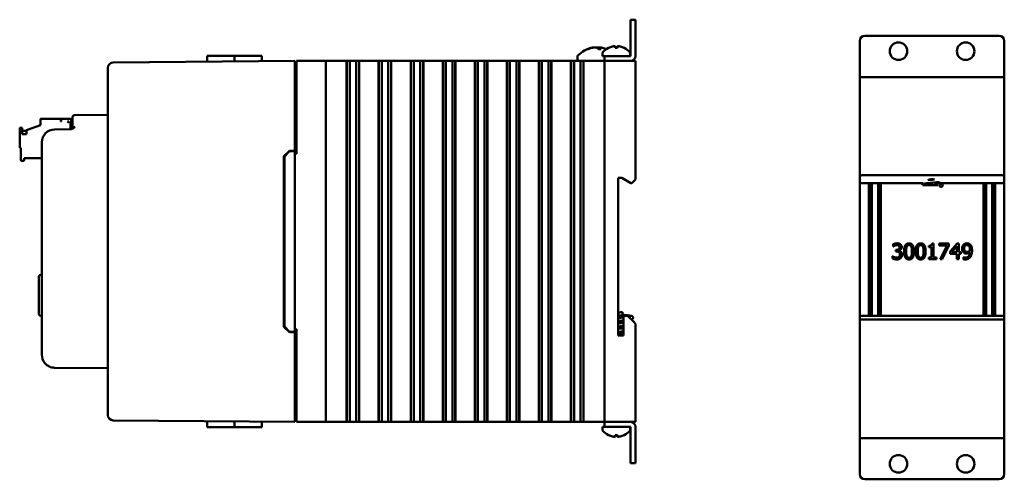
# Model space of a CAD drawing. Header units: inches. Extents: x 1.3 to 23.1, y 0.4 to 18.6.
# Tile 14 of 14: x 13.6 to 23.1, y 7.1 to 11.6. Entities that reach past the tile are written whole.
import ezdxf

# ---------------------------------------------------------------- set-up
doc = ezdxf.new("R2010")
doc.units = ezdxf.units.IN
doc.header["$LTSCALE"] = 0.8
doc.header["$MEASUREMENT"] = 0
doc.layers.add('Visible (ANSI)', color=7, linetype='Continuous', lineweight=50)

msp = doc.modelspace()

# ---------------------------------------------------------------- linework, layer by layer
at = {"layer": 'Visible (ANSI)'}
for p, q in [((19.5163, 11.5071), (19.5163, 11.5571)), ((19.5641, 11.5571), (19.5163, 11.5571)), ((19.5641, 11.5571), (19.5641, 11.5071)), ((19.5163, 11.5071), (19.5163, 11.2049)), ((19.5641, 11.2049), (19.5641, 11.5071)), ((21.7885, 11.4013), (23.0885, 11.4013)), ((19.1074, 11.2721), (19.0998, 11.2721)), ((19.231, 11.2721), (19.2054, 11.2721)), ((19.2144, 11.2872), (19.213, 11.2721)), ((19.3913, 11.2847), (19.367, 11.2847)), ((19.3681, 11.2977), (19.3693, 11.2847)), ((19.3902, 11.2977), (19.389, 11.2847)), ((21.7385, 11.0492), (21.7385, 11.3513)), ((23.1385, 11.3513), (23.1385, 11.0492)), ((15.4148, 11.2071), (15.4143, 11.1497)), ((15.4148, 11.2071), (15.6799, 11.2071)), ((15.6799, 11.2071), (15.6803, 11.152)), ((15.6799, 11.2071), (15.695, 11.2071)), ((15.8438, 11.2071), (15.695, 11.2071)), ((15.8438, 11.2071), (15.9433, 11.2071)), ((15.9433, 11.2071), (15.9437, 11.1543)), ((19.0026, 11.1953), (19.0026, 11.1572)), ((19.2441, 11.233), (19.2441, 11.2049)), ((19.2441, 11.2049), (19.2641, 11.2049)), ((19.2641, 11.2049), (19.2641, 11.1571)), ((19.2641, 11.2049), (19.3141, 11.2049)), ((19.5163, 11.2049), (19.3141, 11.2049)), ((19.5141, 11.233), (19.5141, 11.2049)), ((14.4531, 11.0913), (14.4531, 11.0917)), ((14.4531, 11.0913), (14.4531, 7.7229)), ((16.2641, 11.1571), (14.5027, 11.1417)), ((16.2641, 11.1571), (16.2641, 11.1071)), ((16.2641, 10.2871), (16.2641, 11.1071)), ((16.2641, 11.0881), (16.2791, 11.0881)), ((16.2791, 11.1571), (16.2791, 10.2571)), ((16.2791, 11.1571), (16.2841, 11.1571)), ((16.2841, 11.1571), (16.5441, 11.1571)), ((16.5441, 11.1571), (16.5641, 11.1571)), ((16.5641, 7.6571), (16.5641, 11.1571)), ((16.6391, 11.1571), (16.5641, 11.1571)), ((16.6391, 11.1571), (16.7659, 11.1571)), ((16.7659, 11.1571), (16.7671, 11.1571)), ((16.7659, 11.1571), (16.7659, 7.6571)), ((16.7671, 11.1571), (16.7683, 11.1571)), ((16.7671, 11.1571), (16.7671, 7.6571)), ((16.7683, 11.1571), (16.7836, 11.1571)), ((16.7683, 11.1571), (16.7683, 7.6571)), ((16.7836, 11.1571), (16.7957, 11.1571)), ((16.7957, 11.1571), (16.8125, 11.1571)), ((16.7957, 11.1571), (16.7957, 7.6571)), ((16.8125, 11.1571), (16.8264, 11.1571)), ((16.828, 11.1571), (16.8264, 11.1571)), ((16.828, 11.1571), (16.8419, 11.1571)), ((16.8419, 11.1571), (16.8587, 11.1571)), ((16.8587, 11.1571), (16.8708, 11.1571)), ((16.8587, 7.6571), (16.8587, 11.1571)), ((16.8708, 11.1571), (16.8861, 11.1571)), ((16.8861, 11.1571), (16.8873, 11.1571)), ((16.8861, 11.1571), (16.8861, 7.6571)), ((16.8873, 11.1571), (16.8885, 11.1571)), ((16.8873, 11.1571), (16.8873, 7.6571)), ((16.8885, 11.1571), (17.0764, 11.1571)), ((16.8885, 11.1571), (16.8885, 7.6571)), ((17.0764, 11.1571), (17.0776, 11.1571)), ((17.0764, 11.1571), (17.0764, 7.6571)), ((17.0776, 11.1571), (17.0788, 11.1571)), ((17.0776, 11.1571), (17.0776, 7.6571)), ((17.0788, 11.1571), (17.0941, 11.1571)), ((17.0788, 11.1571), (17.0788, 7.6571)), ((17.0941, 11.1571), (17.1062, 11.1571)), ((17.1062, 11.1571), (17.1231, 11.1571)), ((17.1062, 11.1571), (17.1062, 7.6571)), ((17.1231, 11.1571), (17.1369, 11.1571)), ((17.1386, 11.1571), (17.1369, 11.1571)), ((17.1386, 11.1571), (17.1524, 11.1571)), ((17.1524, 11.1571), (17.1693, 11.1571)), ((17.1693, 7.6571), (17.1693, 11.1571)), ((17.1693, 11.1571), (17.1814, 11.1571)), ((17.1814, 11.1571), (17.1967, 11.1571)), ((17.1967, 11.1571), (17.1979, 11.1571)), ((17.1967, 11.1571), (17.1967, 7.6571)), ((17.1979, 11.1571), (17.1991, 11.1571)), ((17.1979, 11.1571), (17.1979, 7.6571)), ((17.1991, 11.1571), (17.387, 11.1571)), ((17.1991, 11.1571), (17.1991, 7.6571)), ((17.387, 11.1571), (17.3882, 11.1571)), ((17.387, 11.1571), (17.387, 7.6571)), ((17.3882, 11.1571), (17.3894, 11.1571)), ((17.3882, 11.1571), (17.3882, 7.6571)), ((17.3894, 11.1571), (17.4047, 11.1571)), ((17.3894, 11.1571), (17.3894, 7.6571)), ((17.4047, 11.1571), (17.4168, 11.1571)), ((17.4168, 11.1571), (17.4336, 11.1571)), ((17.4168, 11.1571), (17.4168, 7.6571)), ((17.4336, 11.1571), (17.4475, 11.1571)), ((17.4491, 11.1571), (17.4475, 11.1571)), ((17.4491, 11.1571), (17.463, 11.1571)), ((17.463, 11.1571), (17.4798, 11.1571)), ((17.4798, 7.6571), (17.4798, 11.1571)), ((17.4798, 11.1571), (17.4919, 11.1571)), ((17.4919, 11.1571), (17.5072, 11.1571)), ((17.5072, 11.1571), (17.5084, 11.1571)), ((17.5072, 11.1571), (17.5072, 7.6571)), ((17.5084, 11.1571), (17.5096, 11.1571)), ((17.5084, 11.1571), (17.5084, 7.6571)), ((17.5096, 11.1571), (17.6975, 11.1571)), ((17.5096, 11.1571), (17.5096, 7.6571)), ((17.6975, 11.1571), (17.6987, 11.1571)), ((17.6975, 11.1571), (17.6975, 7.6571)), ((17.6987, 11.1571), (17.6999, 11.1571)), ((17.6987, 11.1571), (17.6987, 7.6571)), ((17.6999, 11.1571), (17.7152, 11.1571)), ((17.6999, 11.1571), (17.6999, 7.6571)), ((17.7152, 11.1571), (17.7273, 11.1571)), ((17.7273, 11.1571), (17.7442, 11.1571)), ((17.7273, 11.1571), (17.7273, 7.6571)), ((17.7442, 11.1571), (17.758, 11.1571)), ((17.7597, 11.1571), (17.758, 11.1571)), ((17.7597, 11.1571), (17.7735, 11.1571)), ((17.7735, 11.1571), (17.7904, 11.1571)), ((17.7904, 7.6571), (17.7904, 11.1571)), ((17.7904, 11.1571), (17.8025, 11.1571)), ((17.8025, 11.1571), (17.8178, 11.1571)), ((17.8178, 11.1571), (17.819, 11.1571)), ((17.8178, 11.1571), (17.8178, 7.6571)), ((17.819, 11.1571), (17.8202, 11.1571)), ((17.819, 11.1571), (17.819, 7.6571)), ((17.8202, 11.1571), (18.0081, 11.1571)), ((17.8202, 11.1571), (17.8202, 7.6571)), ((18.0081, 11.1571), (18.0093, 11.1571)), ((18.0081, 11.1571), (18.0081, 7.6571)), ((18.0093, 11.1571), (18.0105, 11.1571)), ((18.0093, 11.1571), (18.0093, 7.6571)), ((18.0105, 11.1571), (18.0258, 11.1571)), ((18.0105, 11.1571), (18.0105, 7.6571)), ((18.0258, 11.1571), (18.0379, 11.1571)), ((18.0379, 11.1571), (18.0547, 11.1571)), ((18.0379, 11.1571), (18.0379, 7.6571)), ((18.0547, 11.1571), (18.0686, 11.1571)), ((18.0703, 11.1571), (18.0686, 11.1571)), ((18.0703, 11.1571), (18.0841, 11.1571)), ((18.0841, 11.1571), (18.101, 11.1571)), ((18.101, 7.6571), (18.101, 11.1571)), ((18.101, 11.1571), (18.1131, 11.1571)), ((18.1131, 11.1571), (18.1284, 11.1571)), ((18.1284, 11.1571), (18.1296, 11.1571)), ((18.1284, 11.1571), (18.1284, 7.6571)), ((18.1296, 11.1571), (18.1308, 11.1571)), ((18.1296, 11.1571), (18.1296, 7.6571)), ((18.1308, 11.1571), (18.3186, 11.1571)), ((18.1308, 11.1571), (18.1308, 7.6571)), ((18.3186, 11.1571), (18.3198, 11.1571)), ((18.3186, 11.1571), (18.3186, 7.6571)), ((18.3198, 11.1571), (18.321, 11.1571)), ((18.3198, 11.1571), (18.3198, 7.6571)), ((18.321, 11.1571), (18.3363, 11.1571)), ((18.321, 11.1571), (18.321, 7.6571)), ((18.3363, 11.1571), (18.3484, 11.1571)), ((18.3484, 11.1571), (18.3653, 11.1571)), ((18.3484, 11.1571), (18.3484, 7.6571)), ((18.3653, 11.1571), (18.3791, 11.1571)), ((18.3808, 11.1571), (18.3791, 11.1571)), ((18.3808, 11.1571), (18.3947, 11.1571)), ((18.3947, 11.1571), (18.4115, 11.1571)), ((18.4115, 7.6571), (18.4115, 11.1571)), ((18.4115, 11.1571), (18.4236, 11.1571)), ((18.4236, 11.1571), (18.4389, 11.1571)), ((18.4389, 11.1571), (18.4401, 11.1571)), ((18.4389, 11.1571), (18.4389, 7.6571)), ((18.4401, 11.1571), (18.4413, 11.1571)), ((18.4401, 11.1571), (18.4401, 7.6571)), ((18.4413, 11.1571), (18.6292, 11.1571)), ((18.4413, 11.1571), (18.4413, 7.6571)), ((18.6292, 11.1571), (18.6304, 11.1571)), ((18.6292, 11.1571), (18.6292, 7.6571)), ((18.6304, 11.1571), (18.6316, 11.1571)), ((18.6304, 11.1571), (18.6304, 7.6571)), ((18.6316, 11.1571), (18.6469, 11.1571)), ((18.6316, 11.1571), (18.6316, 7.6571)), ((18.6469, 11.1571), (18.659, 11.1571)), ((18.659, 11.1571), (18.6758, 11.1571)), ((18.659, 11.1571), (18.659, 7.6571)), ((18.6758, 11.1571), (18.6897, 11.1571)), ((18.6914, 11.1571), (18.6897, 11.1571)), ((18.6914, 11.1571), (18.7052, 11.1571)), ((18.7052, 11.1571), (18.7221, 11.1571)), ((18.7221, 7.6571), (18.7221, 11.1571)), ((18.7221, 11.1571), (18.7342, 11.1571)), ((18.7342, 11.1571), (18.7495, 11.1571)), ((18.7495, 11.1571), (18.7507, 11.1571)), ((18.7495, 11.1571), (18.7495, 7.6571)), ((18.7507, 11.1571), (18.7519, 11.1571)), ((18.7507, 11.1571), (18.7507, 7.6571)), ((18.7519, 11.1571), (18.9398, 11.1571)), ((18.7519, 11.1571), (18.7519, 7.6571)), ((18.9398, 11.1571), (18.941, 11.1571)), ((18.9398, 11.1571), (18.9398, 7.6571)), ((18.941, 11.1571), (18.9422, 11.1571)), ((18.941, 11.1571), (18.941, 7.6571)), ((18.9422, 11.1571), (18.9575, 11.1571)), ((18.9422, 11.1571), (18.9422, 7.6571)), ((18.9575, 11.1571), (18.9695, 11.1571)), ((18.9695, 11.1571), (18.9864, 11.1571)), ((18.9695, 11.1571), (18.9695, 7.6571)), ((18.9864, 11.1571), (19.0002, 11.1571)), ((19.0019, 11.1571), (19.0002, 11.1571)), ((19.0019, 11.1571), (19.0158, 11.1571)), ((19.0026, 11.1572), (19.2641, 11.1572)), ((19.0158, 11.1571), (19.0326, 11.1571)), ((19.0326, 7.6571), (19.0326, 11.1571)), ((19.0326, 11.1571), (19.0447, 11.1571)), ((19.0447, 11.1571), (19.06, 11.1571)), ((19.06, 11.1571), (19.0612, 11.1571)), ((19.06, 11.1571), (19.06, 7.6571)), ((19.0612, 11.1571), (19.0624, 11.1571)), ((19.0612, 11.1571), (19.0612, 7.6571)), ((19.0624, 11.1571), (19.2441, 11.1571)), ((19.0624, 11.1571), (19.0624, 7.6571)), ((19.2641, 11.1571), (19.2441, 11.1571)), ((19.2641, 11.1571), (19.2841, 11.1571)), ((19.2641, 11.1571), (19.2641, 7.6571)), ((19.2841, 11.1571), (19.5441, 11.1571)), ((19.5163, 11.1571), (19.3141, 11.1571)), ((19.5441, 11.1571), (19.5641, 11.1571)), ((19.5641, 10.0081), (19.5641, 11.1571)), ((21.7385, 11.0013), (21.7385, 11.0492)), ((21.7385, 11.0013), (21.7385, 10.0283)), ((21.7385, 11.0013), (21.7585, 11.0013)), ((21.7585, 11.0013), (23.1185, 11.0013)), ((23.1185, 11.0013), (23.1385, 11.0013)), ((23.1385, 11.0013), (23.1385, 11.0492)), ((23.1385, 10.0283), (23.1385, 11.0013)), ((13.807, 10.5968), (13.9959, 10.5968)), ((13.9959, 10.5693), (13.9959, 10.5968)), ((13.9999, 10.5968), (14.0865, 10.5968)), ((13.9999, 10.5693), (13.9999, 10.5968)), ((14.1091, 10.5828), (14.1091, 10.6078)), ((14.4531, 10.6356), (14.1339, 10.6328)), ((13.5983, 10.5023), (13.5983, 10.3212)), ((13.6219, 10.5102), (13.6062, 10.5102)), ((13.6219, 10.4488), (13.6219, 10.5102)), ((13.6652, 10.4851), (13.7991, 10.5338)), ((13.7991, 10.5889), (13.7991, 10.5338)), ((14.0908, 10.4948), (13.937, 10.4935)), ((13.9999, 10.5693), (13.9959, 10.5693)), ((14.0629, 10.5693), (14.0747, 10.5574)), ((14.0747, 10.5693), (14.0629, 10.5693)), ((14.0747, 10.5693), (14.0747, 10.5574)), ((14.0904, 10.4955), (14.0904, 10.5574)), ((14.0904, 10.5574), (14.1091, 10.5574)), ((14.0983, 10.5574), (14.0983, 10.585)), ((14.1091, 10.5828), (14.1091, 10.5197)), ((13.6219, 10.4787), (13.6652, 10.4787)), ((13.6652, 10.4488), (13.6219, 10.4488)), ((13.6652, 10.4851), (13.6652, 10.4488)), ((13.6062, 10.3134), (13.6101, 10.3134)), ((13.6101, 10.3134), (13.6101, 10.1952)), ((13.8131, 10.3685), (13.8131, 8.3081)), ((13.6416, 10.1952), (13.6416, 10.2149)), ((13.6416, 10.2149), (13.8131, 10.2149)), ((16.1591, 10.2333), (16.212, 10.2866)), ((16.1591, 8.5809), (16.1591, 10.2333)), ((16.1641, 10.2312), (16.2141, 10.2817)), ((16.1641, 10.2312), (16.1641, 8.583)), ((16.212, 10.2866), (16.2641, 10.2871)), ((16.2641, 10.2821), (16.2141, 10.2817)), ((16.2641, 10.2821), (16.2641, 10.2871)), ((16.2641, 8.5321), (16.2641, 10.2821)), ((16.2641, 10.2571), (16.2791, 10.2571)), ((13.618, 10.1874), (13.6337, 10.1874)), ((19.3961, 8.4961), (19.3961, 10.0231)), ((19.3961, 10.0231), (19.4341, 10.0231)), ((19.4341, 10.0231), (19.5207, 9.9731)), ((21.7385, 9.9723), (21.7385, 10.0283)), ((21.7585, 10.0483), (23.1185, 10.0483)), ((23.1385, 10.0283), (23.1385, 9.9723)), ((19.5207, 9.9731), (19.5291, 9.9731)), ((19.5291, 9.9731), (19.5441, 9.9881)), ((19.5641, 10.0081), (19.5441, 9.9881)), ((22.3522, 9.9723), (21.7385, 9.9723)), ((21.7385, 8.6853), (21.7385, 9.9723)), ((21.826, 9.9723), (21.826, 8.6853)), ((21.8454, 9.9723), (21.8454, 8.6853)), ((21.8552, 9.9723), (21.8552, 8.6853)), ((21.9152, 9.9723), (21.9152, 8.6853)), ((21.9217, 9.9723), (21.9217, 8.6853)), ((21.9411, 8.6853), (21.9411, 9.9723)), ((22.3479, 9.9531), (22.3479, 9.9616)), ((22.3482, 9.9531), (22.3479, 9.9531)), ((22.4013, 9.9531), (22.3482, 9.9531)), ((22.3482, 9.9513), (22.3482, 9.9531)), ((22.4335, 9.9513), (22.3482, 9.9513)), ((22.4435, 9.9613), (22.4335, 9.9613)), ((22.4335, 9.9513), (22.4335, 9.9613)), ((22.4435, 9.9513), (22.4335, 9.9513)), ((22.4435, 9.9513), (22.4435, 9.9613)), ((22.4984, 9.9513), (22.4435, 9.9513)), ((23.1385, 9.9723), (22.516, 9.9723)), ((22.5292, 9.9723), (22.5292, 9.9673)), ((22.936, 9.9723), (22.936, 8.6853)), ((22.9554, 9.9723), (22.9554, 8.6853)), ((22.9619, 8.6853), (22.9619, 9.9723)), ((23.0219, 8.6853), (23.0219, 9.9723)), ((23.0317, 9.9723), (23.0317, 8.6853)), ((23.0511, 8.6853), (23.0511, 9.9723)), ((23.1385, 9.9723), (23.1385, 8.6853)), ((22.0606, 9.3586), (22.0606, 9.3799)), ((22.0618, 9.3586), (22.0606, 9.3586)), ((22.4071, 9.3518), (22.4071, 9.3655)), ((22.4344, 9.3518), (22.4071, 9.3518)), ((22.4344, 9.2513), (22.4344, 9.3518)), ((22.4381, 9.3864), (22.4537, 9.3864)), ((22.4537, 9.3864), (22.4537, 9.2513)), ((22.5069, 9.3859), (22.6021, 9.3859)), ((22.5069, 9.3683), (22.5069, 9.3859)), ((22.5844, 9.3683), (22.5069, 9.3683)), ((22.5158, 9.2359), (22.5844, 9.3683)), ((22.6021, 9.3635), (22.5372, 9.2359)), ((22.6021, 9.3859), (22.6021, 9.3635)), ((22.6135, 9.3086), (22.6806, 9.3859)), ((22.6798, 9.3622), (22.6293, 9.3036)), ((22.6798, 9.3036), (22.6798, 9.3622)), ((22.6806, 9.3859), (22.6991, 9.3859)), ((22.6991, 9.3859), (22.6991, 9.3036)), ((22.0564, 9.2633), (22.0579, 9.2633)), ((22.0564, 9.242), (22.0564, 9.2633)), ((22.0871, 9.3256), (22.0938, 9.3256)), ((22.0871, 9.309), (22.0871, 9.3256)), ((22.0956, 9.309), (22.0871, 9.309)), ((22.117, 9.3193), (22.117, 9.3179)), ((22.6135, 9.2875), (22.6135, 9.3086)), ((22.6798, 9.2875), (22.6135, 9.2875)), ((22.6293, 9.3036), (22.6798, 9.3036)), ((22.6798, 9.2359), (22.6798, 9.2875)), ((22.6991, 9.3036), (22.717, 9.3036)), ((22.6991, 9.2875), (22.6991, 9.2359)), ((22.717, 9.2875), (22.6991, 9.2875)), ((22.717, 9.3036), (22.717, 9.2875)), ((22.7419, 9.2544), (22.7429, 9.2544)), ((22.7419, 9.2351), (22.7419, 9.2544)), ((22.4071, 9.2513), (22.4344, 9.2513)), ((22.4071, 9.2359), (22.4071, 9.2513)), ((22.4803, 9.2359), (22.4071, 9.2359)), ((22.4537, 9.2513), (22.4803, 9.2513)), ((22.4803, 9.2513), (22.4803, 9.2359)), ((22.5372, 9.2359), (22.5158, 9.2359)), ((22.6991, 9.2359), (22.6798, 9.2359)), ((13.8024, 9.0827), (13.8131, 9.083)), ((13.7831, 8.7075), (13.7831, 9.0627)), ((13.8024, 8.6875), (13.8131, 8.6872)), ((19.4391, 8.7221), (19.4391, 8.6921)), ((19.4391, 8.7071), (19.4441, 8.7071)), ((19.4391, 8.6971), (19.4441, 8.6971)), ((19.4441, 8.7071), (19.4441, 8.6971)), ((19.4881, 8.6861), (19.4481, 8.6861)), ((19.4481, 8.6861), (19.4481, 8.4961)), ((19.5441, 8.6301), (19.4881, 8.6861)), ((21.7385, 8.6703), (21.7385, 8.6853)), ((23.1385, 8.6853), (21.7385, 8.6853)), ((23.1385, 8.6853), (23.1385, 8.6703)), ((19.5441, 8.6301), (19.5641, 8.6101)), ((19.5641, 7.6571), (19.5641, 8.6101)), ((21.7385, 8.6703), (21.7385, 7.5013)), ((23.1185, 8.6503), (21.7585, 8.6503)), ((23.1385, 7.5013), (23.1385, 8.6703)), ((16.212, 8.5275), (16.1591, 8.5809)), ((16.2141, 8.5325), (16.1641, 8.583)), ((16.2641, 8.5271), (16.212, 8.5275)), ((16.2641, 8.5321), (16.2141, 8.5325)), ((16.2791, 8.5571), (16.2641, 8.5571)), ((16.2641, 8.5271), (16.2641, 8.5321)), ((16.2641, 7.7071), (16.2641, 8.5271)), ((16.2791, 8.5571), (16.2791, 7.6571)), ((19.4481, 8.4961), (19.3961, 8.4961)), ((13.937, 8.1831), (14.4531, 8.1786)), ((14.4531, 7.7225), (14.4531, 7.7229)), ((14.5027, 7.6725), (16.2641, 7.6571)), ((15.4148, 7.6071), (15.4143, 7.6645)), ((15.6799, 7.6071), (15.6803, 7.6622)), ((15.9433, 7.6071), (15.9437, 7.6599)), ((16.2641, 7.7261), (16.2791, 7.7261)), ((16.2641, 7.7071), (16.2641, 7.6571)), ((16.2841, 7.6571), (16.2791, 7.6571)), ((16.2841, 7.6571), (16.5441, 7.6571)), ((16.5641, 7.6571), (16.5441, 7.6571)), ((16.5641, 7.6571), (16.6391, 7.6571)), ((16.7659, 7.6571), (16.6391, 7.6571)), ((16.7659, 7.6571), (16.7671, 7.6571)), ((16.7671, 7.6571), (16.7683, 7.6571)), ((16.7683, 7.6571), (16.7836, 7.6571)), ((16.7957, 7.6571), (16.7836, 7.6571)), ((16.8125, 7.6571), (16.7957, 7.6571)), ((16.8264, 7.6571), (16.8125, 7.6571)), ((16.8264, 7.6571), (16.828, 7.6571)), ((16.8419, 7.6571), (16.828, 7.6571)), ((16.8587, 7.6571), (16.8419, 7.6571)), ((16.8708, 7.6571), (16.8587, 7.6571)), ((16.8708, 7.6571), (16.8861, 7.6571)), ((16.8861, 7.6571), (16.8873, 7.6571)), ((16.8873, 7.6571), (16.8885, 7.6571)), ((17.0764, 7.6571), (16.8885, 7.6571)), ((17.0764, 7.6571), (17.0776, 7.6571)), ((17.0776, 7.6571), (17.0788, 7.6571)), ((17.0788, 7.6571), (17.0941, 7.6571)), ((17.1062, 7.6571), (17.0941, 7.6571)), ((17.1231, 7.6571), (17.1062, 7.6571)), ((17.1369, 7.6571), (17.1231, 7.6571)), ((17.1369, 7.6571), (17.1386, 7.6571)), ((17.1524, 7.6571), (17.1386, 7.6571)), ((17.1693, 7.6571), (17.1524, 7.6571)), ((17.1814, 7.6571), (17.1693, 7.6571)), ((17.1814, 7.6571), (17.1967, 7.6571)), ((17.1967, 7.6571), (17.1979, 7.6571)), ((17.1979, 7.6571), (17.1991, 7.6571)), ((17.387, 7.6571), (17.1991, 7.6571)), ((17.387, 7.6571), (17.3882, 7.6571)), ((17.3882, 7.6571), (17.3894, 7.6571)), ((17.3894, 7.6571), (17.4047, 7.6571)), ((17.4168, 7.6571), (17.4047, 7.6571)), ((17.4336, 7.6571), (17.4168, 7.6571)), ((17.4475, 7.6571), (17.4336, 7.6571)), ((17.4475, 7.6571), (17.4491, 7.6571)), ((17.463, 7.6571), (17.4491, 7.6571)), ((17.4798, 7.6571), (17.463, 7.6571)), ((17.4919, 7.6571), (17.4798, 7.6571)), ((17.4919, 7.6571), (17.5072, 7.6571)), ((17.5072, 7.6571), (17.5084, 7.6571)), ((17.5084, 7.6571), (17.5096, 7.6571)), ((17.6975, 7.6571), (17.5096, 7.6571)), ((17.6975, 7.6571), (17.6987, 7.6571)), ((17.6987, 7.6571), (17.6999, 7.6571)), ((17.6999, 7.6571), (17.7152, 7.6571)), ((17.7273, 7.6571), (17.7152, 7.6571)), ((17.7442, 7.6571), (17.7273, 7.6571)), ((17.758, 7.6571), (17.7442, 7.6571)), ((17.758, 7.6571), (17.7597, 7.6571)), ((17.7735, 7.6571), (17.7597, 7.6571)), ((17.7904, 7.6571), (17.7735, 7.6571)), ((17.8025, 7.6571), (17.7904, 7.6571)), ((17.8025, 7.6571), (17.8178, 7.6571)), ((17.8178, 7.6571), (17.819, 7.6571)), ((17.819, 7.6571), (17.8202, 7.6571)), ((18.0081, 7.6571), (17.8202, 7.6571)), ((18.0081, 7.6571), (18.0093, 7.6571)), ((18.0093, 7.6571), (18.0105, 7.6571)), ((18.0105, 7.6571), (18.0258, 7.6571)), ((18.0379, 7.6571), (18.0258, 7.6571)), ((18.0547, 7.6571), (18.0379, 7.6571)), ((18.0686, 7.6571), (18.0547, 7.6571)), ((18.0686, 7.6571), (18.0703, 7.6571)), ((18.0841, 7.6571), (18.0703, 7.6571)), ((18.101, 7.6571), (18.0841, 7.6571)), ((18.1131, 7.6571), (18.101, 7.6571)), ((18.1131, 7.6571), (18.1284, 7.6571)), ((18.1284, 7.6571), (18.1296, 7.6571)), ((18.1296, 7.6571), (18.1308, 7.6571)), ((18.3186, 7.6571), (18.1308, 7.6571)), ((18.3186, 7.6571), (18.3198, 7.6571)), ((18.3198, 7.6571), (18.321, 7.6571)), ((18.321, 7.6571), (18.3363, 7.6571)), ((18.3484, 7.6571), (18.3363, 7.6571)), ((18.3653, 7.6571), (18.3484, 7.6571)), ((18.3791, 7.6571), (18.3653, 7.6571)), ((18.3791, 7.6571), (18.3808, 7.6571)), ((18.3947, 7.6571), (18.3808, 7.6571)), ((18.4115, 7.6571), (18.3947, 7.6571)), ((18.4236, 7.6571), (18.4115, 7.6571)), ((18.4236, 7.6571), (18.4389, 7.6571)), ((18.4389, 7.6571), (18.4401, 7.6571)), ((18.4401, 7.6571), (18.4413, 7.6571)), ((18.6292, 7.6571), (18.4413, 7.6571)), ((18.6292, 7.6571), (18.6304, 7.6571)), ((18.6304, 7.6571), (18.6316, 7.6571)), ((18.6316, 7.6571), (18.6469, 7.6571)), ((18.659, 7.6571), (18.6469, 7.6571)), ((18.6758, 7.6571), (18.659, 7.6571)), ((18.6897, 7.6571), (18.6758, 7.6571)), ((18.6897, 7.6571), (18.6914, 7.6571)), ((18.7052, 7.6571), (18.6914, 7.6571)), ((18.7221, 7.6571), (18.7052, 7.6571)), ((18.7342, 7.6571), (18.7221, 7.6571)), ((18.7342, 7.6571), (18.7495, 7.6571)), ((18.7495, 7.6571), (18.7507, 7.6571)), ((18.7507, 7.6571), (18.7519, 7.6571)), ((18.9398, 7.6571), (18.7519, 7.6571)), ((18.9398, 7.6571), (18.941, 7.6571)), ((18.941, 7.6571), (18.9422, 7.6571)), ((18.9422, 7.6571), (18.9575, 7.6571)), ((18.9695, 7.6571), (18.9575, 7.6571)), ((18.9864, 7.6571), (18.9695, 7.6571)), ((19.0002, 7.6571), (18.9864, 7.6571)), ((19.0002, 7.6571), (19.0019, 7.6571)), ((19.0158, 7.6571), (19.0019, 7.6571)), ((19.0326, 7.6571), (19.0158, 7.6571)), ((19.0447, 7.6571), (19.0326, 7.6571)), ((19.0447, 7.6571), (19.06, 7.6571)), ((19.06, 7.6571), (19.0612, 7.6571)), ((19.0612, 7.6571), (19.0624, 7.6571)), ((19.2441, 7.6571), (19.0624, 7.6571)), ((19.2441, 7.6571), (19.2641, 7.6571)), ((19.2841, 7.6571), (19.2641, 7.6571)), ((19.2641, 7.6571), (19.2641, 7.6093)), ((19.2841, 7.6571), (19.5441, 7.6571)), ((19.5163, 7.6571), (19.3141, 7.6571)), ((19.5641, 7.6571), (19.5441, 7.6571)), ((15.4148, 7.6071), (15.6799, 7.6071)), ((15.6799, 7.6071), (15.695, 7.6071)), ((15.8438, 7.6071), (15.695, 7.6071)), ((15.8438, 7.6071), (15.9433, 7.6071)), ((19.2641, 7.6093), (19.2441, 7.6093)), ((19.2441, 7.5812), (19.2441, 7.6093)), ((19.3141, 7.6093), (19.2641, 7.6093)), ((19.3141, 7.6093), (19.5163, 7.6093)), ((19.5141, 7.5812), (19.5141, 7.6093)), ((19.5163, 7.6093), (19.5163, 7.3071)), ((19.5641, 7.3071), (19.5641, 7.6093)), ((19.367, 7.5295), (19.3913, 7.5295)), ((19.3681, 7.5165), (19.3693, 7.5295)), ((19.3902, 7.5165), (19.389, 7.5295)), ((21.7585, 7.5013), (21.7385, 7.5013)), ((21.7385, 7.5013), (21.7385, 7.4535)), ((21.7385, 7.1513), (21.7385, 7.4535)), ((21.7585, 7.5013), (23.1185, 7.5013)), ((23.1385, 7.5013), (23.1185, 7.5013)), ((23.1385, 7.5013), (23.1385, 7.4535)), ((23.1385, 7.4535), (23.1385, 7.1513)), ((19.5163, 7.2571), (19.5163, 7.3071)), ((19.5163, 7.2571), (19.5641, 7.2571)), ((19.5641, 7.3071), (19.5641, 7.2571)), ((23.0885, 7.1013), (21.7885, 7.1013))]:
    msp.add_line(p, q, dxfattribs=at)
for centre, radius in [((22.1135, 11.2513), 0.085), ((22.7635, 11.2513), 0.085), ((22.5263, 9.9513), 0.015), ((22.1135, 7.2513), 0.085), ((22.7635, 7.2513), 0.085)]:
    msp.add_circle(centre, radius, dxfattribs=at)
for centre, radius, start, end in [((21.7885, 11.3513), 0.05, 90, 180), ((23.0885, 11.3513), 0.05, 0, 90), ((19.1891, 11.0477), 0.2424, 99.9877, 138.45912), ((19.1891, 11.0477), 0.2424, 67.68152, 80.0123), ((19.3791, 11.1264), 0.1755, 115.97376, 138.38839), ((19.3047, 11.2791), 0.0056, 93.03124, 115.97376), ((19.4535, 11.2791), 0.0056, 64.02624, 86.96876), ((19.3791, 11.1264), 0.1755, 41.61161, 64.02624), ((19.0226, 11.1953), 0.02, 138.45912, 180), ((19.2591, 11.233), 0.015, 138.38839, 180), ((19.4991, 11.233), 0.015, 0, 41.61161), ((19.5163, 11.2049), 0.0000394, 270, 0), ((19.5163, 11.2049), 0.0478, 270, 0), ((14.5031, 11.0917), 0.05, 90.5, 180), ((19.094, 11.1571), 0.0001, 0, 90), ((13.807, 10.5889), 0.00787, 90, 180), ((14.0865, 10.585), 0.0118, 0, 90), ((14.1341, 10.6078), 0.025, 90.5, 180), ((13.6062, 10.5023), 0.00787, 90, 180), ((14.0841, 10.5197), 0.025, 270.5, 0), ((13.9381, 10.3685), 0.125, 90.5, 180), ((13.6062, 10.3212), 0.00787, 180, 270), ((13.618, 10.1952), 0.00787, 180, 270), ((13.6337, 10.1952), 0.00787, 270, 0), ((21.7585, 10.0283), 0.02, 90, 180), ((23.1185, 10.0283), 0.02, 0, 90), ((22.4385, 9.9143), 0.0968, 75.48413, 115.6849), ((22.4385, 9.9143), 0.0968, 36.81457, 45.26707), ((13.8031, 9.0627), 0.02, 92, 180), ((13.8031, 8.7075), 0.02, 180, 268), ((21.7585, 8.6703), 0.02, 180, 270), ((23.1185, 8.6703), 0.02, 270, 0), ((13.9381, 8.3081), 0.125, 180, 216.37208), ((14.5031, 7.7225), 0.05, 180, 269.5), ((19.5163, 7.6093), 0.0478, 0, 90), ((19.2591, 7.5812), 0.015, 180, 221.61161), ((19.3791, 7.6878), 0.1755, 221.61161, 244.02624), ((19.3791, 7.6878), 0.1755, 295.97376, 318.38839), ((19.4991, 7.5812), 0.015, 318.38839, 0), ((19.5163, 7.6093), 0.0000394, 0, 90), ((19.3047, 7.5351), 0.0056, 244.02624, 266.96876), ((19.4535, 7.5351), 0.0056, 273.03124, 295.97376), ((21.7885, 7.1513), 0.05, 180, 270), ((23.0885, 7.1513), 0.05, 270, 0)]:
    msp.add_arc(centre, radius, start, end, dxfattribs=at)
for centre, major_axis, ratio, start_param, end_param in [((19.1918, 11.0486), (-0.0718, 0.2314), 0.955724, 6.188571, 6.387471), ((19.1857, 11.0486), (0.0571, 0.2354), 0.929182, 0.415254, 0.614154), ((19.1983, 11.0486), (-0.022, 0.2413), 0.281061, 5.865155, 6.064054), ((19.1802, 11.0486), (0.0226, 0.2412), 0.359199, 5.924459, 6.123359), ((19.3787, 11.1269), (0.1419, 0.103), 0.994184, 1.162703, 1.391464), ((19.3854, 11.1269), (-0.0153, 0.1747), 0.063267, 0.217042, 0.445804), ((19.3728, 11.1269), (0.0153, 0.1747), 0.063267, 5.837382, 6.066143), ((19.3795, 11.1269), (0.1419, -0.103), 0.994184, 1.750128, 1.978889), ((19.3787, 7.6872), (-0.1419, 0.103), 0.994184, 1.750128, 1.978889), ((19.3854, 7.6872), (-0.0153, -0.1747), 0.063267, 5.837382, 6.066143), ((19.3728, 7.6872), (0.0153, -0.1747), 0.063267, 0.217042, 0.445804), ((19.3795, 7.6872), (-0.1419, -0.103), 0.994184, 1.162703, 1.391464)]:
    msp.add_ellipse(centre, major_axis=major_axis, ratio=ratio, start_param=start_param, end_param=end_param, dxfattribs=at)
for points, knots in [([(19.0975, 11.2716), (19.0975, 11.2716), (19.0975, 11.2716), (19.0981, 11.2719), (19.099, 11.2721), (19.0998, 11.2721)], [0.017596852, 0.017596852, 0.017596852, 0.017596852, 0.01762601, 0.01762601, 0.023499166, 0.023499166, 0.023499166, 0.023499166]), ([(19.1638, 11.2875), (19.1634, 11.2879), (19.1625, 11.2881), (19.1595, 11.2881), (19.1571, 11.288), (19.151, 11.2872), (19.1474, 11.2866), (19.143, 11.2858), (19.1421, 11.2856), (19.1413, 11.2854)], [0.03517529, 0.03517529, 0.03517529, 0.03517529, 0.06091597, 0.06091597, 0.0912553, 0.0912553, 0.12159464, 0.12159464, 0.12829742, 0.12829742, 0.12829742, 0.12829742]), ([(19.1497, 11.2854), (19.1534, 11.2862), (19.1576, 11.2869), (19.166, 11.2878), (19.1703, 11.288), (19.1775, 11.2881), (19.1811, 11.288), (19.187, 11.2872), (19.1892, 11.2866), (19.191, 11.2858), (19.1913, 11.2856), (19.1916, 11.2854)], [0, 0, 0, 0, 0.030458, 0.030458, 0.060916, 0.060916, 0.0912553, 0.0912553, 0.1215946, 0.1215946, 0.1282974, 0.1282974, 0.1282974, 0.1282974]), ([(19.2145, 11.2875), (19.2109, 11.2879), (19.2075, 11.2881), (19.2007, 11.2881), (19.1972, 11.288), (19.1922, 11.2873), (19.1905, 11.287), (19.1891, 11.2865)], [0.03517529, 0.03517529, 0.03517529, 0.03517529, 0.06091597, 0.06091597, 0.0912553, 0.0912553, 0.11232028, 0.11232028, 0.11232028, 0.11232028]), ([(19.2163, 11.2854), (19.215, 11.2862), (19.2142, 11.2869), (19.2145, 11.2878), (19.2155, 11.288), (19.2187, 11.2881), (19.2212, 11.288), (19.2263, 11.2873), (19.2287, 11.287), (19.2312, 11.2865)], [0, 0, 0, 0, 0.030458, 0.030458, 0.060916, 0.060916, 0.0912553, 0.0912553, 0.1123203, 0.1123203, 0.1123203, 0.1123203]), ([(19.231, 11.2721), (19.2313, 11.2721), (19.2316, 11.2719), (19.2318, 11.2716), (19.2318, 11.2716), (19.2318, 11.2716)], [0.070224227, 0.070224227, 0.070224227, 0.070224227, 0.076097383, 0.076097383, 0.076126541, 0.076126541, 0.076126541, 0.076126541]), ([(19.341, 11.2974), (19.3442, 11.2981), (19.3476, 11.2987), (19.354, 11.2996), (19.357, 11.2998), (19.3618, 11.3), (19.3639, 11.2998), (19.3669, 11.2992), (19.3678, 11.2987), (19.3681, 11.2978), (19.3681, 11.2976), (19.3681, 11.2974)], [0, 0, 0, 0, 0.0245201, 0.0245201, 0.0490401, 0.0490401, 0.0733788, 0.0733788, 0.0977174, 0.0977174, 0.1059587, 0.1059587, 0.1059587, 0.1059587]), ([(19.3668, 11.2842), (19.3668, 11.2842), (19.3669, 11.2843), (19.3669, 11.2846), (19.3669, 11.2847), (19.367, 11.2847)], [0.015061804, 0.015061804, 0.015061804, 0.015061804, 0.015911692, 0.015911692, 0.021209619, 0.021209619, 0.021209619, 0.021209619]), ([(19.3902, 11.2974), (19.39, 11.2981), (19.3905, 11.2987), (19.3928, 11.2996), (19.3945, 11.2998), (19.3988, 11.3), (19.4015, 11.2998), (19.4076, 11.2992), (19.4109, 11.2987), (19.4151, 11.2978), (19.4161, 11.2976), (19.4172, 11.2974)], [0, 0, 0, 0, 0.0245201, 0.0245201, 0.0490401, 0.0490401, 0.0733788, 0.0733788, 0.0977174, 0.0977174, 0.1059587, 0.1059587, 0.1059587, 0.1059587]), ([(19.3913, 11.2847), (19.3914, 11.2847), (19.3914, 11.2846), (19.3914, 11.2843), (19.3914, 11.2842), (19.3914, 11.2842)], [0.063402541, 0.063402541, 0.063402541, 0.063402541, 0.068700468, 0.068700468, 0.069550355, 0.069550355, 0.069550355, 0.069550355]), ([(14.0908, 10.4948), (14.0948, 10.4948), (14.0992, 10.4956), (14.1096, 10.4995), (14.1144, 10.5026), (14.124, 10.51), (14.1289, 10.5151), (14.1338, 10.5201), (14.1339, 10.5201), (14.1339, 10.5202)], [0, 0, 0, 0, 0.0302867, 0.0302867, 0.0656682, 0.0656682, 0.1146511, 0.1146511, 0.1151056, 0.1151056, 0.1151056, 0.1151056]), ([(22.419, 9.9513), (22.4138, 9.9518), (22.4088, 9.9523), (22.3951, 9.9537), (22.3868, 9.9546), (22.3721, 9.9565), (22.3656, 9.9574), (22.3546, 9.9595), (22.3505, 9.9602), (22.3441, 9.9634), (22.3421, 9.9646), (22.3394, 9.9674), (22.3387, 9.9684), (22.3375, 9.9704), (22.3371, 9.9713), (22.3367, 9.9723)], [0.4072037, 0.4072037, 0.4072037, 0.4072037, 0.4473109, 0.4473109, 0.5198308, 0.5198308, 0.5942228, 0.5942228, 0.674591, 0.674591, 0.7034547, 0.7034547, 0.7154272, 0.7154272, 0.7246906, 0.7246906, 0.7246906, 0.7246906]), ([(22.5067, 9.983), (22.5046, 9.9827), (22.5024, 9.9824), (22.4916, 9.981), (22.4815, 9.9799), (22.4616, 9.9779), (22.4519, 9.977), (22.4328, 9.9751), (22.4232, 9.9742), (22.4052, 9.9724), (22.3967, 9.9715), (22.3818, 9.9698), (22.3753, 9.9689), (22.3677, 9.9677), (22.3656, 9.9673), (22.3622, 9.9666), (22.3609, 9.9663), (22.3593, 9.9659), (22.3589, 9.9657), (22.3589, 9.9657)], [10.5482511, 10.5482511, 10.5482511, 10.5482511, 10.5720296, 10.5720296, 10.659776, 10.659776, 10.7338742, 10.7338742, 10.8062209, 10.8062209, 10.8773872, 10.8773872, 10.9470401, 10.9470401, 10.979689, 10.979689, 11.0092282, 11.0092282, 11.0330043, 11.0330043, 11.0330043, 11.0330043]), ([(22.3966, 10.0015), (22.3968, 10.0016), (22.3969, 10.0016), (22.4059, 10.0025), (22.4156, 10.0035), (22.4348, 10.0053), (22.4445, 10.0063), (22.4568, 10.0074), (22.4598, 10.0077), (22.4628, 10.008)], [1.0126743, 1.0126743, 1.0126743, 1.0126743, 1.0139925, 1.0139925, 1.0895305, 1.0895305, 1.162335, 1.162335, 1.1856833, 1.1856833, 1.1856833, 1.1856833]), ([(22.4581, 9.9776), (22.4618, 9.9772), (22.4654, 9.9769), (22.4778, 9.9756), (22.4863, 9.9747), (22.5016, 9.9729), (22.5084, 9.9719), (22.5201, 9.9699), (22.5246, 9.969), (22.5308, 9.9666), (22.5329, 9.9657), (22.5365, 9.9628), (22.5378, 9.9615), (22.5398, 9.9583), (22.5406, 9.9564), (22.5412, 9.9534), (22.5413, 9.9524), (22.5413, 9.9513)], [11.5074335, 11.5074335, 11.5074335, 11.5074335, 11.5358221, 11.5358221, 11.6081342, 11.6081342, 11.6821041, 11.6821041, 11.7607274, 11.7607274, 11.7956161, 11.7956161, 11.8139562, 11.8139562, 11.8313769, 11.8313769, 11.8404212, 11.8404212, 11.8404212, 11.8404212]), ([(22.5165, 9.94), (22.5154, 9.9403), (22.514, 9.9406), (22.5122, 9.9409), (22.5122, 9.9409), (22.5122, 9.9409)], [0.09702202, 0.09702202, 0.09702202, 0.09702202, 0.12664969, 0.12664969, 0.12708979, 0.12708979, 0.12708979, 0.12708979]), ([(19.3961, 8.7178), (19.4048, 8.7188), (19.4143, 8.7197), (19.4289, 8.7211), (19.4341, 8.7216), (19.4391, 8.7221)], [11.7264261, 11.7264261, 11.7264261, 11.7264261, 11.801134, 11.801134, 11.8400759, 11.8400759, 11.8400759, 11.8400759]), ([(19.4391, 8.6921), (19.4296, 8.6912), (19.42, 8.6903), (19.4059, 8.6888), (19.4009, 8.6883), (19.3961, 8.6878)], [0, 0, 0, 0, 0.0728927, 0.0728927, 0.1148298, 0.1148298, 0.1148298, 0.1148298]), ([(19.4391, 8.6958), (19.4412, 8.6956), (19.4433, 8.6954), (19.4547, 8.6944), (19.4641, 8.6935), (19.4816, 8.6917), (19.4899, 8.6908), (19.5048, 8.6889), (19.5114, 8.688), (19.5225, 8.6859), (19.5267, 8.6851), (19.533, 8.6822), (19.535, 8.6811), (19.5379, 8.6782), (19.5388, 8.6772), (19.5405, 8.6744), (19.5412, 8.6726), (19.542, 8.6688), (19.542, 8.6669), (19.5414, 8.6633), (19.5407, 8.6615), (19.539, 8.6585), (19.5379, 8.6572), (19.5357, 8.655), (19.5346, 8.6542), (19.5322, 8.6528), (19.5309, 8.6522), (19.5279, 8.6511), (19.5261, 8.6505), (19.5242, 8.65)], [0.7141634, 0.7141634, 0.7141634, 0.7141634, 0.7302127, 0.7302127, 0.8015317, 0.8015317, 0.8740006, 0.8740006, 0.9482849, 0.9482849, 1.0281795, 1.0281795, 1.0584698, 1.0584698, 1.071601, 1.071601, 1.0887254, 1.0887254, 1.1048195, 1.1048195, 1.1208437, 1.1208437, 1.1369784, 1.1369784, 1.1538009, 1.1538009, 1.1757852, 1.1757852, 1.2083655, 1.2083655, 1.2083655, 1.2083655]), ([(19.3961, 8.6653), (19.399, 8.6656), (19.4019, 8.6659), (19.4139, 8.6672), (19.4236, 8.6681), (19.4382, 8.6695), (19.4432, 8.67), (19.4481, 8.6705)], [10.2465097, 10.2465097, 10.2465097, 10.2465097, 10.2709759, 10.2709759, 10.3453082, 10.3453082, 10.3830016, 10.3830016, 10.3830016, 10.3830016]), ([(19.4196, 8.6677), (19.4153, 8.6681), (19.4111, 8.6686), (19.4033, 8.6693), (19.3997, 8.6697), (19.3961, 8.6701)], [11.12401208, 11.12401208, 11.12401208, 11.12401208, 11.1572683, 11.1572683, 11.18758301, 11.18758301, 11.18758301, 11.18758301]), ([(19.4481, 8.6405), (19.4404, 8.6397), (19.4326, 8.639), (19.4158, 8.6373), (19.4067, 8.6364), (19.3977, 8.6355), (19.3969, 8.6354), (19.3961, 8.6353)], [1.4573441, 1.4573441, 1.4573441, 1.4573441, 1.516423, 1.516423, 1.5880225, 1.5880225, 1.5950668, 1.5950668, 1.5950668, 1.5950668]), ([(19.3961, 8.6128), (19.3968, 8.6129), (19.3974, 8.613), (19.4069, 8.614), (19.4166, 8.6149), (19.4336, 8.6166), (19.4409, 8.6173), (19.4481, 8.618)], [8.7666462, 8.7666462, 8.7666462, 8.7666462, 8.7722699, 8.7722699, 8.8477191, 8.8477191, 8.9030969, 8.9030969, 8.9030969, 8.9030969]), ([(19.4196, 8.6152), (19.4138, 8.6158), (19.4081, 8.6163), (19.4005, 8.6171), (19.3983, 8.6174), (19.3961, 8.6176)], [9.64428521, 9.64428521, 9.64428521, 9.64428521, 9.68920661, 9.68920661, 9.70784424, 9.70784424, 9.70784424, 9.70784424]), ([(19.4481, 8.588), (19.44, 8.5872), (19.4317, 8.5864), (19.4145, 8.5847), (19.4055, 8.5838), (19.397, 8.5829), (19.3966, 8.5828), (19.3961, 8.5828)], [2.9374279, 2.9374279, 2.9374279, 2.9374279, 2.999773, 2.999773, 3.0713207, 3.0713207, 3.0751441, 3.0751441, 3.0751441, 3.0751441]), ([(19.4984, 8.6758), (19.5013, 8.6762), (19.504, 8.6766), (19.5115, 8.6778), (19.5156, 8.6786), (19.5183, 8.6794), (19.5188, 8.6796), (19.5188, 8.6796)], [10.5273913, 10.5273913, 10.5273913, 10.5273913, 10.5588085, 10.5588085, 10.6254338, 10.6254338, 10.6495648, 10.6495648, 10.6495648, 10.6495648]), ([(19.3961, 8.5603), (19.3963, 8.5604), (19.3965, 8.5604), (19.4055, 8.5613), (19.4152, 8.5623), (19.4326, 8.564), (19.4405, 8.5647), (19.4481, 8.5655)], [7.2865711, 7.2865711, 7.2865711, 7.2865711, 7.2882872, 7.2882872, 7.3640216, 7.3640216, 7.4230059, 7.4230059, 7.4230059, 7.4230059]), ([(19.4196, 8.5627), (19.4143, 8.5632), (19.4091, 8.5637), (19.4014, 8.5645), (19.3988, 8.5648), (19.3961, 8.5651)], [8.16420375, 8.16420375, 8.16420375, 8.16420375, 8.2051669, 8.2051669, 8.2277677, 8.2277677, 8.2277677, 8.2277677]), ([(19.4481, 8.5355), (19.4472, 8.5354), (19.4462, 8.5353), (19.4358, 8.5343), (19.4261, 8.5334), (19.4097, 8.5317), (19.4026, 8.531), (19.3961, 8.5303)], [4.4172601, 4.4172601, 4.4172601, 4.4172601, 4.4247626, 4.4247626, 4.4972183, 4.4972183, 4.5549861, 4.5549861, 4.5549861, 4.5549861]), ([(19.3961, 8.5078), (19.4048, 8.5088), (19.4142, 8.5097), (19.4318, 8.5114), (19.4401, 8.5122), (19.4481, 8.513)], [5.8065185, 5.8065185, 5.8065185, 5.8065185, 5.8810601, 5.8810601, 5.9429399, 5.9429399, 5.9429399, 5.9429399]), ([(19.4196, 8.5102), (19.4147, 8.5107), (19.4099, 8.5112), (19.4022, 8.512), (19.3991, 8.5123), (19.3961, 8.5126)], [6.684142, 6.684142, 6.684142, 6.684142, 6.72206681, 6.72206681, 6.74770865, 6.74770865, 6.74770865, 6.74770865]), ([(13.8375, 8.234), (13.8425, 8.2271), (13.8485, 8.2204), (13.8644, 8.2065), (13.8745, 8.1998), (13.9016, 8.1873), (13.9189, 8.1833), (13.9369, 8.1831), (13.937, 8.1831), (13.937, 8.1831)], [0, 0, 0, 0, 0.0646422, 0.0646422, 0.1436135, 0.1436135, 0.2537248, 0.2537248, 0.254244, 0.254244, 0.254244, 0.254244]), ([(19.3681, 7.5168), (19.3682, 7.5161), (19.3678, 7.5155), (19.3655, 7.5146), (19.3637, 7.5144), (19.3595, 7.5142), (19.3568, 7.5144), (19.3507, 7.515), (19.3474, 7.5155), (19.3432, 7.5164), (19.3421, 7.5166), (19.341, 7.5168)], [0, 0, 0, 0, 0.0245201, 0.0245201, 0.0490401, 0.0490401, 0.0733788, 0.0733788, 0.0977174, 0.0977174, 0.1059587, 0.1059587, 0.1059587, 0.1059587]), ([(19.367, 7.5295), (19.3669, 7.5295), (19.3669, 7.5296), (19.3669, 7.5299), (19.3668, 7.53), (19.3668, 7.53)], [0.063402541, 0.063402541, 0.063402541, 0.063402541, 0.068700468, 0.068700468, 0.069550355, 0.069550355, 0.069550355, 0.069550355]), ([(19.4172, 7.5168), (19.4141, 7.5161), (19.4107, 7.5155), (19.4043, 7.5146), (19.4013, 7.5144), (19.3965, 7.5142), (19.3944, 7.5144), (19.3914, 7.515), (19.3905, 7.5155), (19.3902, 7.5164), (19.3901, 7.5166), (19.3902, 7.5168)], [0, 0, 0, 0, 0.0244853, 0.0244853, 0.0489707, 0.0489707, 0.0733441, 0.0733441, 0.0977174, 0.0977174, 0.1059587, 0.1059587, 0.1059587, 0.1059587]), ([(19.3914, 7.53), (19.3914, 7.53), (19.3914, 7.5299), (19.3914, 7.5296), (19.3914, 7.5295), (19.3913, 7.5295)], [0.015061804, 0.015061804, 0.015061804, 0.015061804, 0.015911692, 0.015911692, 0.021209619, 0.021209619, 0.021209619, 0.021209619])]:
    msp.add_open_spline(points, degree=3, knots=knots, dxfattribs=at)
for points, degree in [([(22.419, 10.0038), (22.4143, 10.0043), (22.4097, 10.0047), (22.4052, 10.0052)], 3), ([(22.0606, 9.3799), (22.0671, 9.3834), (22.0896, 9.3891), (22.0997, 9.3891)], 2), ([(22.0766, 9.367), (22.0718, 9.3649), (22.0646, 9.3605), (22.0618, 9.3586)], 2), ([(22.0981, 9.3717), (22.0927, 9.3717), (22.0818, 9.369), (22.0766, 9.367)], 2), ([(22.0938, 9.3256), (22.1072, 9.3256), (22.1243, 9.3385), (22.1243, 9.3508)], 2), ([(22.1164, 9.3671), (22.1126, 9.3696), (22.1034, 9.3717), (22.0981, 9.3717)], 2), ([(22.0997, 9.3891), (22.1099, 9.3891), (22.1251, 9.385), (22.1313, 9.3806)], 2), ([(22.1243, 9.3508), (22.1243, 9.3565), (22.1199, 9.3647), (22.1164, 9.3671)], 2), ([(22.1447, 9.3529), (22.1447, 9.3405), (22.1284, 9.3218), (22.117, 9.3193)], 2), ([(22.1313, 9.3806), (22.1379, 9.3758), (22.1447, 9.3621), (22.1447, 9.3529)], 2), ([(22.1677, 9.3108), (22.1677, 9.3514), (22.1911, 9.389), (22.2157, 9.389)], 2), ([(22.1933, 9.3565), (22.1903, 9.3489), (22.1881, 9.3255), (22.1881, 9.3108)], 2), ([(22.2157, 9.3723), (22.2073, 9.3723), (22.1965, 9.3644), (22.1933, 9.3565)], 2), ([(22.2157, 9.389), (22.2403, 9.389), (22.2636, 9.3501), (22.2636, 9.3109)], 2), ([(22.2377, 9.3568), (22.2346, 9.3644), (22.2241, 9.3723), (22.2157, 9.3723)], 2), ([(22.2431, 9.3109), (22.2431, 9.3264), (22.2407, 9.3491), (22.2377, 9.3568)], 2), ([(22.2802, 9.3108), (22.2802, 9.3514), (22.3037, 9.389), (22.3282, 9.389)], 2), ([(22.3059, 9.3565), (22.3028, 9.3489), (22.3006, 9.3255), (22.3006, 9.3108)], 2), ([(22.3282, 9.3723), (22.3198, 9.3723), (22.309, 9.3644), (22.3059, 9.3565)], 2), ([(22.3282, 9.389), (22.3529, 9.389), (22.3761, 9.3501), (22.3761, 9.3109)], 2), ([(22.3502, 9.3568), (22.3472, 9.3644), (22.3366, 9.3723), (22.3282, 9.3723)], 2), ([(22.3557, 9.3109), (22.3557, 9.3264), (22.3533, 9.3491), (22.3502, 9.3568)], 2), ([(22.4071, 9.3655), (22.4226, 9.3655), (22.4371, 9.3743), (22.4381, 9.3864)], 2), ([(22.7289, 9.3372), (22.7289, 9.3487), (22.7364, 9.3679), (22.743, 9.3749)], 2), ([(22.743, 9.3749), (22.7492, 9.3816), (22.7673, 9.389), (22.7765, 9.389)], 2), ([(22.7764, 9.3726), (22.764, 9.3726), (22.7493, 9.3548), (22.7493, 9.338)], 2), ([(22.7953, 9.3641), (22.7909, 9.3689), (22.7818, 9.3726), (22.7764, 9.3726)], 2), ([(22.7765, 9.389), (22.7869, 9.389), (22.8036, 9.382), (22.8098, 9.3755)], 2), ([(22.8058, 9.3244), (22.8058, 9.3396), (22.8002, 9.3588), (22.7953, 9.3641)], 2), ([(22.8098, 9.3755), (22.8176, 9.3672), (22.8261, 9.3405), (22.8261, 9.3199)], 2), ([(22.0579, 9.2633), (22.0642, 9.2587), (22.0856, 9.2502), (22.0962, 9.2502)], 2), ([(22.1182, 9.3036), (22.1139, 9.3067), (22.1024, 9.309), (22.0956, 9.309)], 2), ([(22.0962, 9.2502), (22.1024, 9.2502), (22.1148, 9.254), (22.1189, 9.2585)], 2), ([(22.117, 9.3179), (22.1217, 9.3169), (22.1325, 9.3125), (22.1371, 9.3081)], 2), ([(22.1272, 9.2819), (22.1272, 9.29), (22.1224, 9.3006), (22.1182, 9.3036)], 2), ([(22.1189, 9.2585), (22.1229, 9.263), (22.1272, 9.2737), (22.1272, 9.2819)], 2), ([(22.1476, 9.2804), (22.1476, 9.2703), (22.1407, 9.2532), (22.1344, 9.2466)], 2), ([(22.1371, 9.3081), (22.1418, 9.3039), (22.1476, 9.2903), (22.1476, 9.2804)], 2), ([(22.2157, 9.2328), (22.1909, 9.2328), (22.1677, 9.2713), (22.1677, 9.3108)], 2), ([(22.1881, 9.3108), (22.1881, 9.295), (22.19, 9.2739), (22.1932, 9.2656)], 2), ([(22.1932, 9.2656), (22.1961, 9.2578), (22.2069, 9.2494), (22.2157, 9.2494)], 2), ([(22.2636, 9.3109), (22.2636, 9.2706), (22.2401, 9.2328), (22.2157, 9.2328)], 2), ([(22.2157, 9.2494), (22.2239, 9.2494), (22.2348, 9.2573), (22.2378, 9.2652)], 2), ([(22.2378, 9.2652), (22.2407, 9.2726), (22.2431, 9.2955), (22.2431, 9.3109)], 2), ([(22.3282, 9.2328), (22.3034, 9.2328), (22.2802, 9.2713), (22.2802, 9.3108)], 2), ([(22.3006, 9.3108), (22.3006, 9.295), (22.3026, 9.2739), (22.3057, 9.2656)], 2), ([(22.3057, 9.2656), (22.3087, 9.2578), (22.3195, 9.2494), (22.3282, 9.2494)], 2), ([(22.3761, 9.3109), (22.3761, 9.2706), (22.3527, 9.2328), (22.3282, 9.2328)], 2), ([(22.3282, 9.2494), (22.3365, 9.2494), (22.3473, 9.2573), (22.3504, 9.2652)], 2), ([(22.3504, 9.2652), (22.3533, 9.2726), (22.3557, 9.2955), (22.3557, 9.3109)], 2), ([(22.7452, 9.2989), (22.7371, 9.3051), (22.7289, 9.3239), (22.7289, 9.3372)], 2), ([(22.7429, 9.2544), (22.7454, 9.253), (22.7561, 9.2504), (22.7616, 9.2504)], 2), ([(22.7741, 9.29), (22.7658, 9.29), (22.7521, 9.2937), (22.7452, 9.2989)], 2), ([(22.7493, 9.338), (22.7493, 9.3286), (22.7542, 9.3163), (22.7595, 9.3119)], 2), ([(22.8096, 9.257), (22.801, 9.2453), (22.7767, 9.233), (22.7589, 9.233)], 2), ([(22.7595, 9.3119), (22.7634, 9.3087), (22.773, 9.3067), (22.7786, 9.3067)], 2), ([(22.7616, 9.2504), (22.7813, 9.2504), (22.8038, 9.2764), (22.8053, 9.3005)], 2), ([(22.8053, 9.3005), (22.7973, 9.295), (22.7827, 9.29), (22.7741, 9.29)], 2), ([(22.7786, 9.3067), (22.785, 9.3067), (22.7999, 9.3112), (22.8055, 9.3149)], 2), ([(22.8055, 9.3149), (22.8056, 9.3164), (22.8058, 9.3214), (22.8058, 9.3244)], 2), ([(22.8261, 9.3199), (22.8261, 9.3013), (22.8177, 9.268), (22.8096, 9.257)], 2), ([(22.0974, 9.2328), (22.0861, 9.2328), (22.064, 9.2382), (22.0564, 9.242)], 2), ([(22.1344, 9.2466), (22.1278, 9.2398), (22.1092, 9.2328), (22.0974, 9.2328)], 2), ([(22.7589, 9.233), (22.7549, 9.233), (22.7458, 9.2339), (22.7419, 9.2351)], 2)]:
    msp.add_open_spline(points, degree=degree, dxfattribs=at)

doc.saveas('drawing.dxf')
